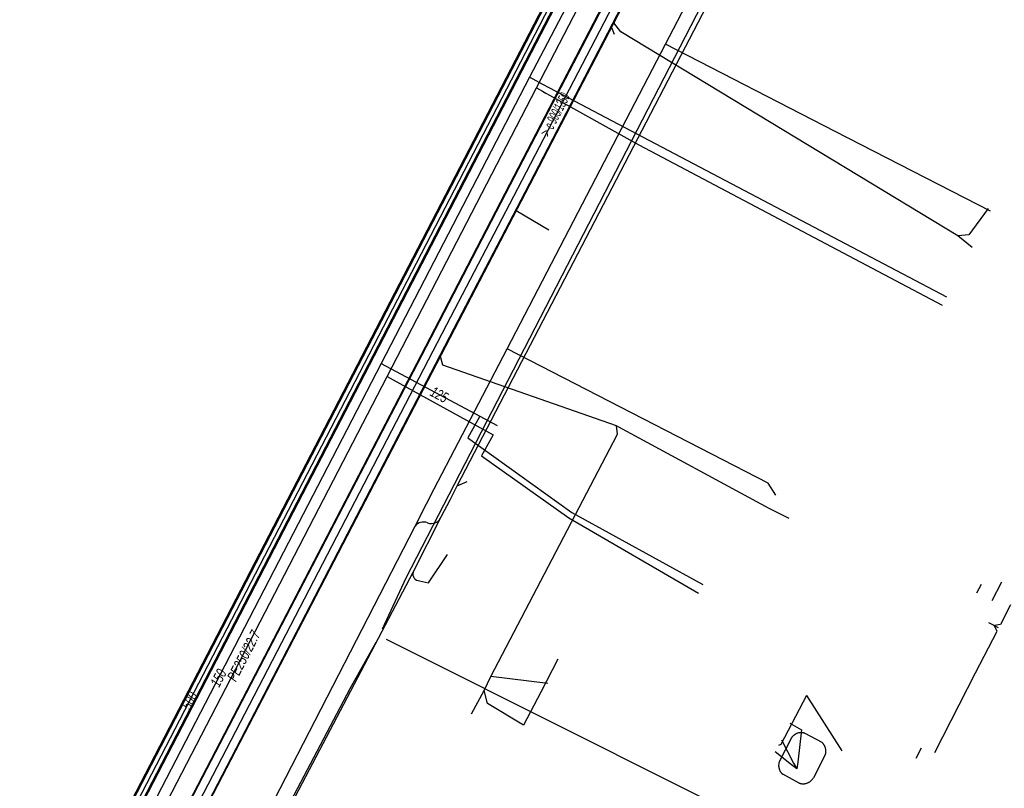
# Model space of a CAD drawing. Header units: metres. Extents: x 2695563 to 2696938, y 1260544 to 1262032.
# Tile 116 of 256: x 2696347 to 2696399, y 1260757 to 1260798. Entities that reach past the tile are written whole.
import ezdxf

# ---------------------------------------------------------------- set-up
doc = ezdxf.new("R2010")
doc.units = ezdxf.units.M
doc.header["$LTSCALE"] = 100
doc.linetypes.add('AUSGEZOGEN', pattern=[0])
doc.linetypes.add('STRICHLINIE2_S3', pattern=[0.25, 0.15, -0.1])
for name, color, linetype in [('Eau portable_Cadastre des conduites_Conduite', 171, 'AUSGEZOGEN'), ('Eau potable_Cadastre des conduites_Conduite_Texte', 171, 'AUSGEZOGEN'), ('EU_Cadastre des conduites', 24, 'AUSGEZOGEN'), ('EU_Cadastre des conduites – Texte', 7, 'AUSGEZOGEN'), ('EU_Cadastre des conduites_Ouvrage spécial – Ligne de détail', 24, 'AUSGEZOGEN'), ('EU_Cadastre des conduites_Regard – Ligne de détail', 24, 'AUSGEZOGEN'), ('Gaz_Cadastre des conduites_Conduite', 32, 'AUSGEZOGEN'), ('Gaz_Cadastre des conduites_Conduite_Texte', 32, 'AUSGEZOGEN'), ('Réseau électrique_Cadastre des conduite_Tronçon de tracé', 1, 'AUSGEZOGEN'), ('Télécommunications_SW_Cadastre des conduites_Bord du tracé', 94, 'AUSGEZOGEN')]:
    doc.layers.add(name, color=color, linetype=linetype)
doc.styles.add('ARIAL', font='arial.ttf')

# ---------------------------------------------------------------- blocks, each defined once
blk = doc.blocks.new('COMPLEXOBJECT_1534')
at = {"layer": 'EU_Cadastre des conduites_Ouvrage spécial – Ligne de détail', "color": 24, "linetype": 'STRICHLINIE2_S3', "transparency": 33554687}
for p, q in [((6387.263, 10760.545), (6388.148, 10760.075)), ((6385.922, 10759.073), (6386.566, 10760.324)), ((6388.322, 10759.416), (6387.706, 10758.216)), ((6386.958, 10757.933), (6386.101, 10758.396))]:
    blk.add_line(p, q, dxfattribs=at)
for centre, radius, start, end in [((6387.062, 10759.974), 0.607, 110.9385, 144.8115), ((6387.059, 10759.971), 0.609, 70.4663, 110.6302), ((6387.722, 10759.6), 0.638, 17.0351, 48.113), ((6387.708, 10759.602), 0.651, 343.4371, 16.5629), ((6386.484, 10758.859), 0.601, 159.1404, 196.7159), ((6386.486, 10758.861), 0.604, 196.8862, 230.4027), ((6387.161, 10758.536), 0.636, 251.4171, 291.2288), ((6387.167, 10758.52), 0.619, 291.2225, 330.6063)]:
    blk.add_arc(centre, radius, start, end, dxfattribs=at)

msp = doc.modelspace()

# ---------------------------------------------------------------- linework, layer by layer
at = {"layer": 'Eau portable_Cadastre des conduites_Conduite', "linetype": 'AUSGEZOGEN', "transparency": 33554687}
for p, q in [((2696392.756, 1260833.71), (2696359.407, 1260769.304)), ((2696392.784, 1260833.696), (2696359.435, 1260769.29)), ((2696392.812, 1260833.681), (2696359.463, 1260769.276)), ((2696393.2, 1260833.481), (2696359.851, 1260769.074)), ((2696393.228, 1260833.466), (2696359.879, 1260769.06)), ((2696393.256, 1260833.452), (2696359.907, 1260769.046)), ((2696359.407, 1260769.304), (2696348.047, 1260747.388)), ((2696359.435, 1260769.29), (2696348.075, 1260747.374)), ((2696359.463, 1260769.276), (2696348.103, 1260747.36)), ((2696359.851, 1260769.074), (2696348.491, 1260747.158)), ((2696359.879, 1260769.06), (2696348.519, 1260747.144)), ((2696359.907, 1260769.046), (2696348.547, 1260747.13))]:
    msp.add_line(p, q, dxfattribs=at)
at = {"layer": 'Eau portable_Cadastre des conduites_Conduite', "color": 255, "linetype": 'AUSGEZOGEN', "transparency": 33554687}
for p, q in [((2696393.006, 1260833.581), (2696359.657, 1260769.175)), ((2696359.657, 1260769.175), (2696348.297, 1260747.259))]:
    msp.add_line(p, q, dxfattribs=at)
at = {"layer": 'Eau portable_Cadastre des conduites_Conduite', "color": 7, "linetype": 'AUSGEZOGEN', "transparency": 33554687}
for points in [[(2696400.377, 1260846.17), (2696399.915, 1260845.272), (2696380.433, 1260807.438), (2696373.788, 1260794.755), (2696366.027, 1260779.739), (2696351.169, 1260751.049), (2696348.846, 1260746.605), (2696347.834, 1260744.494), (2696349.595, 1260739.672), (2696349.225, 1260738.963), (2696349.098, 1260738.718), (2696348.898, 1260738.334), (2696348.578, 1260737.72)], [(2696373.788, 1260794.755), (2696373.974, 1260794.657), (2696374.446, 1260794.409), (2696374.848, 1260794.197), (2696379.756, 1260791.601), (2696395.652, 1260783.243)], [(2696366.027, 1260779.739), (2696371.197, 1260776.974), (2696372.104, 1260776.489)], [(2696371.197, 1260776.974), (2696371.094, 1260776.791), (2696370.564, 1260775.846), (2696376.012, 1260771.923), (2696382.886, 1260768.153)]]:
    msp.add_lwpolyline(points, dxfattribs=at)
at = {"layer": 'EU_Cadastre des conduites', "linetype": 'AUSGEZOGEN', "transparency": 33554687}
for p, q in [((2696372.763, 1260789.137), (2696379.098, 1260801.333)), ((2696372.781, 1260789.127), (2696379.116, 1260801.323)), ((2696372.798, 1260789.118), (2696379.133, 1260801.314)), ((2696373.562, 1260788.722), (2696379.897, 1260800.918)), ((2696373.579, 1260788.713), (2696379.914, 1260800.909)), ((2696373.597, 1260788.703), (2696379.932, 1260800.899)), ((2696369.056, 1260782), (2696372.763, 1260789.137)), ((2696369.074, 1260781.99), (2696372.781, 1260789.127)), ((2696369.091, 1260781.981), (2696372.798, 1260789.118)), ((2696369.855, 1260781.585), (2696373.562, 1260788.722)), ((2696369.872, 1260781.576), (2696373.579, 1260788.713)), ((2696369.89, 1260781.566), (2696373.597, 1260788.703)), ((2696354.371, 1260753.726), (2696369.056, 1260782)), ((2696354.388, 1260753.717), (2696369.074, 1260781.99)), ((2696354.406, 1260753.708), (2696369.091, 1260781.981)), ((2696355.174, 1260753.32), (2696369.855, 1260781.585)), ((2696355.192, 1260753.311), (2696369.872, 1260781.576)), ((2696355.209, 1260753.302), (2696369.89, 1260781.566))]:
    msp.add_line(p, q, dxfattribs=at)
at = {"layer": 'EU_Cadastre des conduites', "color": 255, "transparency": 33554687}
for p, q in [((2696373.18, 1260788.92), (2696379.515, 1260801.116)), ((2696369.473, 1260781.783), (2696373.18, 1260788.92)), ((2696354.79, 1260753.514), (2696369.473, 1260781.783))]:
    msp.add_line(p, q, dxfattribs=at)
at = {"layer": 'EU_Cadastre des conduites', "color": 24, "linetype": 'AUSGEZOGEN', "transparency": 33554687}
for p, q in [((2696378.254, 1260796.99), (2696378.084, 1260797.427)), ((2696374.808, 1260786.729), (2696373.101, 1260787.748)), ((2696397.458, 1260768.162), (2696397.224, 1260767.71)), ((2696398.532, 1260768.281), (2696398.029, 1260767.306)), ((2696398.383, 1260765.878), (2696397.86, 1260766.142)), ((2696374.759, 1260762.969), (2696371.777, 1260763.327)), ((2696390.186, 1260759.441), (2696388.322, 1260762.338)), ((2696394.061, 1260759.057), (2696394.335, 1260759.597))]:
    msp.add_line(p, q, dxfattribs=at)
for points in [[(2696396.987, 1260785.817), (2696396.235, 1260786.425), (2696378.591, 1260797.127), (2696378.217, 1260797.598)], [(2696397.826, 1260787.864), (2696396.815, 1260786.492), (2696396.235, 1260786.425)], [(2696378.477, 1260776.399), (2696378.357, 1260776.465), (2696369.251, 1260779.65), (2696369.136, 1260780.116)], [(2696371.777, 1260763.327), (2696378.402, 1260776.044), (2696378.357, 1260776.465)], [(2696387.4, 1260771.608), (2696386.348, 1260772.148), (2696378.477, 1260776.399)], [(2696398.999, 1260767.087), (2696398.486, 1260766.065), (2696398.16, 1260766.003)], [(2696395.039, 1260759.345), (2696397.169, 1260763.522), (2696398.3, 1260765.718), (2696398.139, 1260766.013)], [(2696370.762, 1260761.382), (2696371.417, 1260762.605), (2696371.777, 1260763.327)], [(2696373.482, 1260760.789), (2696371.602, 1260761.913), (2696371.417, 1260762.605)], [(2696388.32, 1260762.338), (2696386.976, 1260759.764), (2696386.84, 1260759.716)], [(2696387.433, 1260760.879), (2696388.059, 1260760.545), (2696387.857, 1260758.846), (2696387.8, 1260758.488)], [(2696387.001, 1260760.017), (2696387.631, 1260758.799), (2696387.8, 1260758.488)], [(2696387.8, 1260758.488), (2696387.522, 1260758.706), (2696386.668, 1260759.378)]]:
    msp.add_lwpolyline(points, dxfattribs=at)
at = {"layer": 'EU_Cadastre des conduites_Regard – Ligne de détail', "color": 24, "linetype": 'AUSGEZOGEN', "transparency": 33554687}
msp.add_lwpolyline([(2696375.285, 1260764.241), (2696374.382, 1260762.512), (2696373.482, 1260760.789)], dxfattribs=at)
at = {"layer": 'Gaz_Cadastre des conduites_Conduite', "color": 32, "linetype": 'AUSGEZOGEN', "transparency": 33554687}
for points in [[(2696347.08, 1260743.056), (2696347.524, 1260743.873), (2696348.248, 1260744.284), (2696351.498, 1260750.376), (2696366.338, 1260779.057), (2696374.163, 1260794.19), (2696380.684, 1260806.772), (2696400.487, 1260845.157)], [(2696374.163, 1260794.19), (2696374.469, 1260794.02), (2696374.653, 1260793.917), (2696374.843, 1260793.811), (2696379.518, 1260791.209), (2696395.423, 1260782.799)], [(2696366.338, 1260779.057), (2696366.645, 1260778.888), (2696371.893, 1260776.004), (2696371.274, 1260774.896), (2696375.857, 1260771.643), (2696382.656, 1260767.7)]]:
    msp.add_lwpolyline(points, dxfattribs=at)
at = {"layer": 'Réseau électrique_Cadastre des conduite_Tronçon de tracé', "color": 1, "linetype": 'AUSGEZOGEN', "transparency": 33554687}
for p, q in [((2696380.918, 1260796.472), (2696387.378, 1260808.894)), ((2696370.005, 1260773.33), (2696383.378, 1260799.04)), ((2696389.816, 1260791.907), (2696380.918, 1260796.472)), ((2696397.963, 1260787.728), (2696389.816, 1260791.907)), ((2696368.803, 1260773.167), (2696372.63, 1260780.513)), ((2696370.005, 1260773.33), (2696370.538, 1260773.561)), ((2696368.398, 1260772.389), (2696368.803, 1260773.167)), ((2696369.643, 1260772.594), (2696370.005, 1260773.33)), ((2696369.191, 1260771.731), (2696369.643, 1260772.594)), ((2696367.805, 1260771.214), (2696368.398, 1260772.389)), ((2696367.699, 1260768.805), (2696369.191, 1260771.731)), ((2696360.414, 1260756.855), (2696367.805, 1260771.214))]:
    msp.add_line(p, q, dxfattribs=at)
for points in [[(2696372.63, 1260780.513), (2696377.499, 1260789.895), (2696380.918, 1260796.472)], [(2696386.701, 1260772.844), (2696386.304, 1260773.476), (2696372.63, 1260780.513)], [(2696355.657, 1260745.858), (2696357.733, 1260749.817), (2696367.699, 1260768.805)]]:
    msp.add_lwpolyline(points, dxfattribs=at)
at = {"layer": 'Réseau électrique_Cadastre des conduite_Tronçon de tracé', "color": 1, "linetype": 'STRICHLINIE2_S3', "transparency": 33554687}
msp.add_lwpolyline([(2696368.036, 1260768.352), (2696368.508, 1260768.235), (2696369.495, 1260769.72)], dxfattribs=at)
at = {"layer": 'Réseau électrique_Cadastre des conduite_Tronçon de tracé', "color": 1, "linetype": 'AUSGEZOGEN', "transparency": 33554687}
for centre, radius, start, end in [((2696368.232, 1260770.903), 0.529, 66.5261, 143.9841), ((2696368.646, 1260771.932), 0.581, 249.5117, 339.7566), ((2696368.031, 1260768.7), 0.348, 162.4987, 270.7946)]:
    msp.add_arc(centre, radius, start, end, dxfattribs=at)
at = {"layer": 'Télécommunications_SW_Cadastre des conduites_Bord du tracé', "color": 94, "linetype": 'AUSGEZOGEN', "transparency": 33554687}
for points in [[(2696366.099, 1260765.833), (2696367.341, 1260768.501), (2696383.379, 1260799.647), (2696402.946, 1260836.86), (2696403.237, 1260837.437), (2696407.008, 1260845.261)], [(2696366.288, 1260765.291), (2696368.025, 1260764.42), (2696395.457, 1260750.67)], [(2696365.737, 1260765.12), (2696364.388, 1260762.681), (2696355.75, 1260746.296), (2696354.96, 1260744.661)]]:
    msp.add_lwpolyline(points, dxfattribs=at)

# ---------------------------------------------------------------- block references
at = {"layer": 'EU_Cadastre des conduites_Ouvrage spécial – Ligne de détail', "color": 24, "linetype": 'STRICHLINIE2_S3', "lineweight": -3, "transparency": 33554687}
msp.add_blockref('COMPLEXOBJECT_1534', (2690000.97, 1249999.81), dxfattribs=at)

# ---------------------------------------------------------------- texts
at = {"layer": 'Eau potable_Cadastre des conduites_Conduite_Texte', "color": 7, "transparency": 33554687, "char_height": 0.55426, "attachment_point": 5, "style": 'ARIAL'}
for s, insert, width, rotation in [('\\A1;{\\fArial|i1|b0;\\H0.554263;\\W0.700000;\\C7;125}\\P', (2696369.066, 1260778.107), 1.10014, 331.8615), ('\\A1;{\\fArial|i1|b0;\\H0.554263;\\W0.700000;\\C7;150}\\P', (2696357.498, 1260763.258), 1.10014, 62.6211), ('\\A1;{\\fArial|i1|b0;\\H0.554263;\\W0.700000;\\C7;500}\\P', (2696355.981, 1260762.071), 1.10633, 62.6013)]:
    msp.add_mtext(s, dxfattribs=dict(at, insert=insert, width=width, rotation=rotation))
at = {"layer": 'EU_Cadastre des conduites – Texte', "color": 24, "transparency": 33554687, "insert": (2696375.132, 1260792.778), "char_height": 0.55705, "width": 6, "attachment_point": 5, "rotation": 62.3538, "style": 'ARIAL'}
msp.add_mtext('\\A1;{\\fArial|i1|b0;\\H0.557054;\\W0.700000;\\C24;> \\W0.490000;e 900/1350}\\P', dxfattribs=at)
at = {"layer": 'Gaz_Cadastre des conduites_Conduite_Texte', "color": 32, "transparency": 33554687, "insert": (2696358.824, 1260764.414), "char_height": 0.55825, "width": 3.06172, "attachment_point": 5, "rotation": 62.6418, "style": 'ARIAL'}
msp.add_mtext('\\A1;{\\fArial|i1|b0;\\H0.558250;\\W0.700000;\\C32;PE250/22.7}\\P', dxfattribs=at)

doc.saveas('drawing.dxf')
